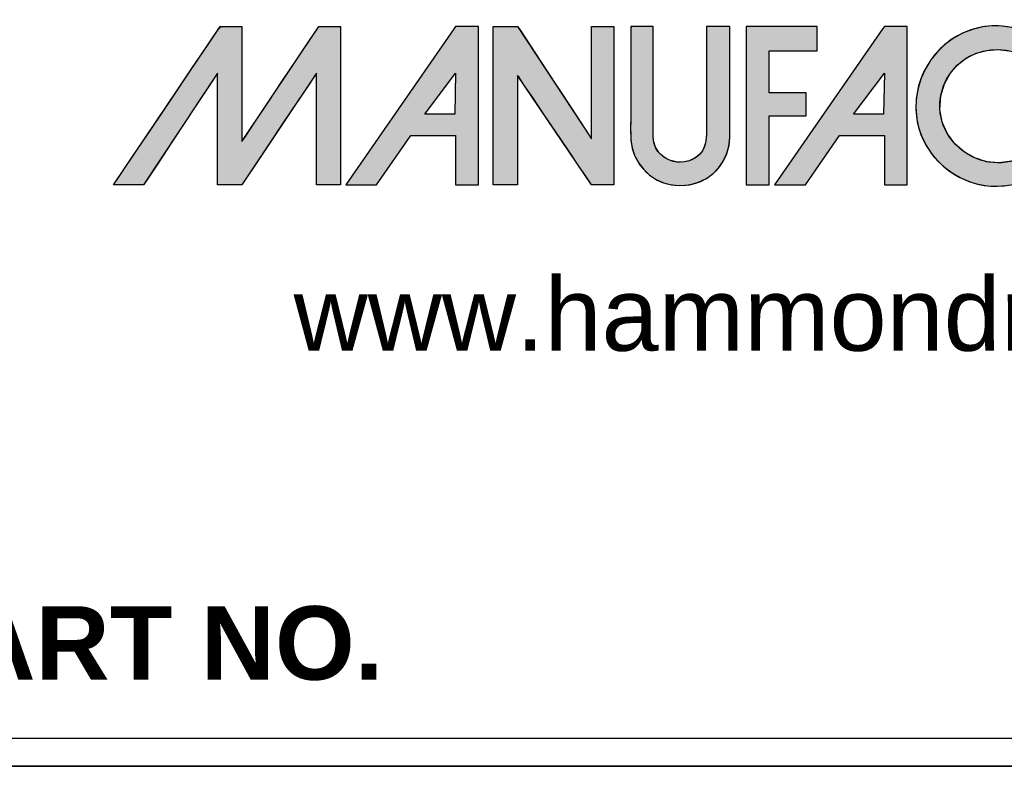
# Model space of a CAD drawing. Header units: inches. Extents: x 0 to 52.8, y -0.2 to 39.5.
# Tile 3 of 11: x 42.8 to 48.1, y -0.2 to 3.9. Entities that reach past the tile are written whole.
import ezdxf

# ---------------------------------------------------------------- set-up
doc = ezdxf.new("R2010")
doc.units = ezdxf.units.IN
doc.header["$MEASUREMENT"] = 0
doc.layers.add('Default', color=7, linetype='Continuous')

# ---------------------------------------------------------------- blocks, each defined once
blk = doc.blocks.new('block_2')
at = {"layer": 'Default', "linetype": 'Continuous'}
for points in [[(-0.8327, 0.0667), (-0.8327, 0.0841), (-0.8327, 0.1076), (-0.8327, 0.1345), (-0.8327, 0.1621), (-0.8327, 0.1875), (-0.8327, 0.2079), (-0.8327, 0.2206), (-0.8328, 0.2234), (-0.8344, 0.2234), (-0.8377, 0.2234), (-0.8421, 0.2234), (-0.8471, 0.2234), (-0.8522, 0.2234), (-0.857, 0.2234), (-0.8609, 0.2234), (-0.8647, 0.2195), (-0.8786, 0.1989), (-0.901, 0.1657), (-0.9282, 0.1254), (-0.9562, 0.0838), (-0.9813, 0.0466), (-0.9996, 0.0194), (-1.0073, 0.008), (-1.0057, 0.0079), (-1.0009, 0.0079), (-0.9941, 0.0079), (-0.9863, 0.0079), (-0.9785, 0.0079), (-0.9719, 0.0079), (-0.9676, 0.0079), (-0.9662, 0.0083), (-0.9595, 0.0184), (-0.9459, 0.0389), (-0.9281, 0.0659), (-0.9086, 0.0953), (-0.8901, 0.1233), (-0.8753, 0.1456), (-0.8668, 0.1584), (-0.8657, 0.1579), (-0.8657, 0.1442), (-0.8657, 0.1213), (-0.8657, 0.0931), (-0.8657, 0.0637), (-0.8657, 0.037), (-0.8657, 0.0172), (-0.8657, 0.0081), (-0.8646, 0.0079), (-0.8609, 0.0079), (-0.8555, 0.0079), (-0.8492, 0.0079), (-0.8429, 0.0079), (-0.8375, 0.0079), (-0.8338, 0.0079), (-0.8326, 0.0081), (-0.8265, 0.0172), (-0.8132, 0.037), (-0.7954, 0.0637), (-0.7758, 0.0931), (-0.7569, 0.1213), (-0.7416, 0.1442), (-0.7324, 0.1579), (-0.731, 0.1584), (-0.731, 0.1456), (-0.731, 0.1233), (-0.731, 0.0953), (-0.731, 0.0659), (-0.731, 0.0389), (-0.731, 0.0184), (-0.731, 0.0083), (-0.7301, 0.0079), (-0.7266, 0.0079), (-0.7214, 0.0079), (-0.7152, 0.0079), (-0.709, 0.0079), (-0.7035, 0.0079), (-0.6998, 0.0079), (-0.6985, 0.008), (-0.6985, 0.0194), (-0.6985, 0.0466), (-0.6985, 0.0838), (-0.6985, 0.1254), (-0.6985, 0.1657), (-0.6985, 0.1989), (-0.6985, 0.2195), (-0.6987, 0.2234), (-0.701, 0.2234), (-0.7052, 0.2234), (-0.7105, 0.2234), (-0.7162, 0.2234), (-0.7215, 0.2234), (-0.7256, 0.2234), (-0.7277, 0.2234), (-0.7302, 0.2199), (-0.7408, 0.204), (-0.7574, 0.1793), (-0.7771, 0.1498), (-0.7973, 0.1196), (-0.8151, 0.093), (-0.8278, 0.0739)], [(-0.4903, 0.2235), (-0.4903, 0.2089), (-0.4903, 0.1943), (-0.4903, 0.1798), (-0.4903, 0.1652), (-0.4903, 0.1506), (-0.4903, 0.1361), (-0.4903, 0.1215), (-0.4903, 0.1069), (-0.4903, 0.0924), (-0.4903, 0.0828), (-0.4903, 0.0721), (-0.4903, 0.0602), (-0.4903, 0.048), (-0.4903, 0.0362), (-0.4903, 0.0256), (-0.4903, 0.0168), (-0.4903, 0.0107), (-0.4903, 0.008), (-0.4895, 0.0079), (-0.4868, 0.0079), (-0.4827, 0.0079), (-0.4777, 0.0079), (-0.4723, 0.0079), (-0.467, 0.0079), (-0.4624, 0.0079), (-0.459, 0.0079), (-0.4573, 0.0079), (-0.4572, 0.0106), (-0.4572, 0.022), (-0.4572, 0.0401), (-0.4572, 0.0625), (-0.4572, 0.0869), (-0.4572, 0.1108), (-0.4572, 0.1319), (-0.4572, 0.1478), (-0.4572, 0.1562), (-0.4558, 0.1548), (-0.4486, 0.1441), (-0.4367, 0.1266), (-0.4218, 0.1044), (-0.4054, 0.0802), (-0.3891, 0.0561), (-0.3746, 0.0346), (-0.3635, 0.0182), (-0.3573, 0.009), (-0.3562, 0.0079), (-0.3542, 0.0079), (-0.3507, 0.0079), (-0.3463, 0.0079), (-0.3414, 0.0079), (-0.3364, 0.0079), (-0.332, 0.0079), (-0.3285, 0.0079), (-0.3265, 0.0079), (-0.3262, 0.0095), (-0.3262, 0.0227), (-0.3262, 0.0466), (-0.3262, 0.0777), (-0.3262, 0.1125), (-0.3262, 0.1476), (-0.3262, 0.1796), (-0.3262, 0.205), (-0.3262, 0.2204), (-0.3263, 0.2235), (-0.328, 0.2235), (-0.3313, 0.2235), (-0.3356, 0.2235), (-0.3404, 0.2235), (-0.3454, 0.2235), (-0.35, 0.2235), (-0.3537, 0.2235), (-0.356, 0.2235), (-0.3566, 0.2231), (-0.3566, 0.2153), (-0.3566, 0.1995), (-0.3566, 0.1782), (-0.3566, 0.1538), (-0.3566, 0.1287), (-0.3566, 0.1054), (-0.3566, 0.0863), (-0.3566, 0.0739), (-0.3567, 0.0705), (-0.3612, 0.0774), (-0.3712, 0.0926), (-0.3849, 0.1135), (-0.4009, 0.1377), (-0.4174, 0.1629), (-0.4329, 0.1865), (-0.4458, 0.206), (-0.4544, 0.2192), (-0.4572, 0.2235), (-0.4585, 0.2235), (-0.4617, 0.2235), (-0.4661, 0.2235), (-0.4713, 0.2235), (-0.4767, 0.2235), (-0.4819, 0.2235), (-0.4862, 0.2235), (-0.4892, 0.2235)], [(-0.2365, 0.0069), (-0.2231, 0.0081), (-0.211, 0.0113), (-0.2002, 0.0165), (-0.1909, 0.0233), (-0.1831, 0.0315), (-0.1769, 0.0407), (-0.1723, 0.0508), (-0.1694, 0.0615), (-0.1683, 0.0725), (-0.1683, 0.0777), (-0.1683, 0.0905), (-0.1683, 0.1097), (-0.1683, 0.1328), (-0.1683, 0.1575), (-0.1683, 0.1812), (-0.1683, 0.2017), (-0.1683, 0.2165), (-0.1683, 0.2233), (-0.169, 0.2235), (-0.1716, 0.2235), (-0.1756, 0.2235), (-0.1805, 0.2235), (-0.1857, 0.2235), (-0.1908, 0.2235), (-0.1953, 0.2235), (-0.1986, 0.2235), (-0.2002, 0.2235), (-0.2003, 0.2135), (-0.2003, 0.1998), (-0.2003, 0.186), (-0.2003, 0.1723), (-0.2003, 0.1586), (-0.2003, 0.1448), (-0.2003, 0.1311), (-0.2003, 0.1174), (-0.2003, 0.1037), (-0.2002, 0.0951), (-0.2001, 0.0892), (-0.2, 0.0831), (-0.2, 0.0771), (-0.2005, 0.071), (-0.2014, 0.0652), (-0.2031, 0.0596), (-0.2056, 0.0544), (-0.2091, 0.0498), (-0.2153, 0.0446), (-0.2237, 0.0406), (-0.2326, 0.0388), (-0.2416, 0.0391), (-0.2503, 0.0415), (-0.2581, 0.0456), (-0.2647, 0.0516), (-0.2696, 0.0591), (-0.2723, 0.068), (-0.2727, 0.0746), (-0.2727, 0.0838), (-0.2727, 0.1004), (-0.2727, 0.122), (-0.2727, 0.1462), (-0.2727, 0.1707), (-0.2727, 0.1929), (-0.2727, 0.2106), (-0.2727, 0.2214), (-0.2728, 0.2235), (-0.2745, 0.2235), (-0.2778, 0.2235), (-0.2821, 0.2235), (-0.287, 0.2235), (-0.292, 0.2235), (-0.2965, 0.2235), (-0.3002, 0.2235), (-0.3026, 0.2235), (-0.3031, 0.2201), (-0.3031, 0.2078), (-0.3031, 0.1955), (-0.3031, 0.1831), (-0.3031, 0.1708), (-0.3031, 0.1585), (-0.3031, 0.1462), (-0.3031, 0.1339), (-0.3031, 0.1215), (-0.3031, 0.1106), (-0.3031, 0.106), (-0.3032, 0.1014), (-0.3033, 0.0968), (-0.3033, 0.0922), (-0.3034, 0.0876), (-0.3034, 0.083), (-0.3033, 0.0784), (-0.3032, 0.0738), (-0.3029, 0.0686), (-0.3011, 0.0573), (-0.2975, 0.0468), (-0.2923, 0.0372), (-0.2856, 0.0286), (-0.2777, 0.0212), (-0.2686, 0.0152), (-0.2586, 0.0107), (-0.2479, 0.0079)], [(-0.1463, 0.2235), (-0.1463, 0.2174), (-0.1463, 0.2011), (-0.1463, 0.1769), (-0.1463, 0.1476), (-0.1463, 0.1157), (-0.1463, 0.0838), (-0.1463, 0.0545), (-0.1463, 0.0304), (-0.1463, 0.014), (-0.1463, 0.0079), (-0.1454, 0.0079), (-0.143, 0.0079), (-0.1395, 0.0079), (-0.1352, 0.0079), (-0.1305, 0.0079), (-0.1259, 0.0079), (-0.1216, 0.0079), (-0.1181, 0.0079), (-0.1157, 0.0079), (-0.1148, 0.0079), (-0.1148, 0.0106), (-0.1148, 0.0177), (-0.1148, 0.0282), (-0.1148, 0.041), (-0.1148, 0.0549), (-0.1148, 0.0688), (-0.1148, 0.0815), (-0.1148, 0.092), (-0.1148, 0.0992), (-0.1148, 0.1018), (-0.1134, 0.1018), (-0.1096, 0.1018), (-0.1039, 0.1018), (-0.0971, 0.1018), (-0.0896, 0.1018), (-0.0822, 0.1018), (-0.0753, 0.1018), (-0.0697, 0.1018), (-0.0659, 0.1018), (-0.0645, 0.1018), (-0.0645, 0.1027), (-0.0645, 0.1051), (-0.0645, 0.1086), (-0.0645, 0.1129), (-0.0645, 0.1175), (-0.0645, 0.1222), (-0.0645, 0.1265), (-0.0645, 0.13), (-0.0645, 0.1324), (-0.0645, 0.1333), (-0.0659, 0.1333), (-0.0697, 0.1333), (-0.0753, 0.1333), (-0.0822, 0.1333), (-0.0896, 0.1333), (-0.0971, 0.1333), (-0.1039, 0.1333), (-0.1096, 0.1333), (-0.1134, 0.1333), (-0.1148, 0.1333), (-0.1148, 0.1349), (-0.1148, 0.1392), (-0.1148, 0.1456), (-0.1148, 0.1534), (-0.1148, 0.1618), (-0.1148, 0.1703), (-0.1148, 0.1781), (-0.1148, 0.1845), (-0.1148, 0.1888), (-0.1148, 0.1904), (-0.113, 0.1904), (-0.108, 0.1904), (-0.1006, 0.1904), (-0.0917, 0.1904), (-0.082, 0.1904), (-0.0723, 0.1904), (-0.0634, 0.1904), (-0.0561, 0.1904), (-0.0511, 0.1904), (-0.0493, 0.1904), (-0.0493, 0.1913), (-0.0493, 0.1939), (-0.0493, 0.1976), (-0.0493, 0.202), (-0.0493, 0.2069), (-0.0493, 0.2118), (-0.0493, 0.2163), (-0.0493, 0.22), (-0.0493, 0.2225), (-0.0493, 0.2234), (-0.0513, 0.2234), (-0.057, 0.2235), (-0.0656, 0.2235), (-0.0763, 0.2235), (-0.0886, 0.2235), (-0.1015, 0.2235), (-0.1145, 0.2235), (-0.1268, 0.2235), (-0.1376, 0.2235)], [(0.2468, 0.0581), (0.2314, 0.0469), (0.215, 0.0402), (0.1981, 0.0379), (0.1813, 0.0394), (0.1653, 0.0445), (0.1507, 0.0528), (0.138, 0.0639), (0.1278, 0.0774), (0.1209, 0.093), (0.1177, 0.1104), (0.1188, 0.1291), (0.1237, 0.1455), (0.1314, 0.1594), (0.1415, 0.1711), (0.1536, 0.1803), (0.1671, 0.187), (0.1816, 0.191), (0.1966, 0.1922), (0.2116, 0.1905), (0.2261, 0.1858), (0.2397, 0.1779), (0.2519, 0.1666), (0.2549, 0.1637), (0.257, 0.1637), (0.2604, 0.1637), (0.2647, 0.1637), (0.2697, 0.1637), (0.2749, 0.1637), (0.2801, 0.1637), (0.2848, 0.1637), (0.2888, 0.1637), (0.2916, 0.1637), (0.2931, 0.1637), (0.2888, 0.1716), (0.2812, 0.1826), (0.2724, 0.1924), (0.2625, 0.201), (0.2517, 0.2084), (0.2402, 0.2144), (0.2279, 0.2191), (0.2153, 0.2223), (0.2022, 0.2241), (0.189, 0.2242), (0.1757, 0.2228), (0.1619, 0.2195), (0.1484, 0.2142), (0.1359, 0.2073), (0.1245, 0.1988), (0.1143, 0.189), (0.1054, 0.178), (0.098, 0.166), (0.0921, 0.1531), (0.0879, 0.1395), (0.0855, 0.1254), (0.085, 0.1109), (0.0863, 0.097), (0.0891, 0.0844), (0.0934, 0.0724), (0.0992, 0.0609), (0.1063, 0.0503), (0.1145, 0.0406), (0.1239, 0.0318), (0.1342, 0.0241), (0.1452, 0.0177), (0.157, 0.0125), (0.1694, 0.0089), (0.1823, 0.0067), (0.1955, 0.006), (0.2085, 0.0069), (0.2213, 0.0093), (0.2336, 0.0131), (0.2453, 0.0183), (0.2564, 0.0249), (0.2666, 0.0327), (0.2758, 0.0417), (0.284, 0.0518), (0.2908, 0.063), (0.2952, 0.0724), (0.294, 0.0724), (0.2915, 0.0724), (0.2879, 0.0724), (0.2836, 0.0724), (0.2788, 0.0724), (0.2739, 0.0724), (0.2693, 0.0724), (0.2651, 0.0724), (0.2618, 0.0724), (0.2597, 0.0724), (0.259, 0.0723), (0.258, 0.0709), (0.257, 0.0695), (0.256, 0.0681), (0.2549, 0.0668), (0.2538, 0.0655), (0.2527, 0.0642), (0.2516, 0.0629), (0.2504, 0.0617), (0.2493, 0.0605), (0.2481, 0.0593)]]:
    blk.add_hatch(color=7, dxfattribs=at).paths.add_polyline_path(points)
h = blk.add_hatch(color=7, dxfattribs=at)
h.paths.add_polyline_path([(-0.5436, 0.2206), (-0.6911, 0.0079), (-0.6492, 0.0079), (-0.6025, 0.0751), (-0.5417, 0.0751), (-0.5417, 0.0079), (-0.5107, 0.0079), (-0.5107, 0.2235), (-0.5417, 0.2235)])
h.paths.add_polyline_path([(-0.5836, 0.1039), (-0.5427, 0.1039), (-0.5417, 0.16)])
h = blk.add_hatch(color=7, dxfattribs=at)
h.paths.add_polyline_path([(0.042, 0.2235), (0.04, 0.2206), (-0.1075, 0.0079), (-0.0655, 0.0079), (-0.0189, 0.0751), (0.042, 0.0751), (0.042, 0.0079), (0.0729, 0.0079), (0.0729, 0.2235)])
h.paths.add_polyline_path([(0.0409, 0.1039), (0.042, 0.16), (0, 0.1039)])
at = {"layer": 'Default', "color": 7, "linetype": 'Continuous'}
for p, q in [((-0.5436, 0.2206), (-0.6911, 0.0079)), ((-0.5417, 0.2235), (-0.5436, 0.2206)), ((-0.5107, 0.2235), (-0.5417, 0.2235)), ((-0.5107, 0.0079), (-0.5107, 0.2235)), ((0.04, 0.2206), (-0.1075, 0.0079)), ((0.042, 0.2235), (0.04, 0.2206)), ((0.0729, 0.2235), (0.042, 0.2235)), ((0.0729, 0.0079), (0.0729, 0.2235)), ((-0.5836, 0.1039), (-0.5417, 0.16)), ((-0.5417, 0.16), (-0.5427, 0.1039)), ((0, 0.1039), (0.042, 0.16)), ((0.042, 0.16), (0.0409, 0.1039)), ((-0.5427, 0.1039), (-0.5836, 0.1039)), ((0.0409, 0.1039), (0, 0.1039)), ((-0.6492, 0.0079), (-0.6025, 0.0751)), ((-0.6025, 0.0751), (-0.5417, 0.0751)), ((-0.5417, 0.0751), (-0.5417, 0.0079)), ((-0.0655, 0.0079), (-0.0189, 0.0751)), ((-0.0189, 0.0751), (0.042, 0.0751)), ((0.042, 0.0751), (0.042, 0.0079)), ((-0.6911, 0.0079), (-0.6492, 0.0079)), ((-0.5417, 0.0079), (-0.5107, 0.0079)), ((-0.1075, 0.0079), (-0.0655, 0.0079)), ((0.042, 0.0079), (0.0729, 0.0079))]:
    blk.add_line(p, q, dxfattribs=at)
for points in [[(-0.8327, 0.0667), (-0.8278, 0.0739), (-0.8151, 0.093), (-0.7973, 0.1196), (-0.7771, 0.1498), (-0.7574, 0.1793), (-0.7408, 0.204), (-0.7302, 0.2199), (-0.7277, 0.2234), (-0.7256, 0.2234), (-0.7215, 0.2234), (-0.7162, 0.2234), (-0.7105, 0.2234), (-0.7052, 0.2234), (-0.701, 0.2234), (-0.6987, 0.2234), (-0.6985, 0.2195), (-0.6985, 0.1989), (-0.6985, 0.1657), (-0.6985, 0.1254), (-0.6985, 0.0838), (-0.6985, 0.0466), (-0.6985, 0.0194), (-0.6985, 0.008), (-0.6998, 0.0079), (-0.7035, 0.0079), (-0.709, 0.0079), (-0.7152, 0.0079), (-0.7214, 0.0079), (-0.7266, 0.0079), (-0.7301, 0.0079), (-0.731, 0.0083), (-0.731, 0.0184), (-0.731, 0.0389), (-0.731, 0.0659), (-0.731, 0.0953), (-0.731, 0.1233), (-0.731, 0.1456), (-0.731, 0.1584), (-0.7324, 0.1579), (-0.7416, 0.1442), (-0.7569, 0.1213), (-0.7758, 0.0931), (-0.7954, 0.0637), (-0.8132, 0.037), (-0.8265, 0.0172), (-0.8326, 0.0081), (-0.8338, 0.0079), (-0.8375, 0.0079), (-0.8429, 0.0079), (-0.8492, 0.0079), (-0.8555, 0.0079), (-0.8609, 0.0079), (-0.8646, 0.0079), (-0.8657, 0.0081), (-0.8657, 0.0172), (-0.8657, 0.037), (-0.8657, 0.0637), (-0.8657, 0.0931), (-0.8657, 0.1213), (-0.8657, 0.1442), (-0.8657, 0.1579), (-0.8668, 0.1584), (-0.8753, 0.1456), (-0.8901, 0.1233), (-0.9086, 0.0953), (-0.9281, 0.0659), (-0.9459, 0.0389), (-0.9595, 0.0184), (-0.9662, 0.0083), (-0.9676, 0.0079), (-0.9719, 0.0079), (-0.9785, 0.0079), (-0.9863, 0.0079), (-0.9941, 0.0079), (-1.0009, 0.0079), (-1.0057, 0.0079), (-1.0073, 0.008), (-0.9996, 0.0194), (-0.9813, 0.0466), (-0.9562, 0.0838), (-0.9282, 0.1254), (-0.901, 0.1657), (-0.8786, 0.1989), (-0.8647, 0.2195), (-0.8609, 0.2234), (-0.857, 0.2234), (-0.8522, 0.2234), (-0.8471, 0.2234), (-0.8421, 0.2234), (-0.8377, 0.2234), (-0.8344, 0.2234), (-0.8328, 0.2234), (-0.8327, 0.2206), (-0.8327, 0.2079), (-0.8327, 0.1875), (-0.8327, 0.1621), (-0.8327, 0.1345), (-0.8327, 0.1076), (-0.8327, 0.0841), (-0.8327, 0.0667)], [(-0.4903, 0.2235), (-0.4892, 0.2235), (-0.4862, 0.2235), (-0.4819, 0.2235), (-0.4767, 0.2235), (-0.4713, 0.2235), (-0.4661, 0.2235), (-0.4617, 0.2235), (-0.4585, 0.2235), (-0.4572, 0.2235), (-0.4544, 0.2192), (-0.4458, 0.206), (-0.4329, 0.1865), (-0.4174, 0.1629), (-0.4009, 0.1377), (-0.3849, 0.1135), (-0.3712, 0.0926), (-0.3612, 0.0774), (-0.3567, 0.0705), (-0.3566, 0.0739), (-0.3566, 0.0863), (-0.3566, 0.1054), (-0.3566, 0.1287), (-0.3566, 0.1538), (-0.3566, 0.1782), (-0.3566, 0.1995), (-0.3566, 0.2153), (-0.3566, 0.2231), (-0.356, 0.2235), (-0.3537, 0.2235), (-0.35, 0.2235), (-0.3454, 0.2235), (-0.3404, 0.2235), (-0.3356, 0.2235), (-0.3313, 0.2235), (-0.328, 0.2235), (-0.3263, 0.2235), (-0.3262, 0.2204), (-0.3262, 0.205), (-0.3262, 0.1796), (-0.3262, 0.1476), (-0.3262, 0.1125), (-0.3262, 0.0777), (-0.3262, 0.0466), (-0.3262, 0.0227), (-0.3262, 0.0095), (-0.3265, 0.0079), (-0.3285, 0.0079), (-0.332, 0.0079), (-0.3364, 0.0079), (-0.3414, 0.0079), (-0.3463, 0.0079), (-0.3507, 0.0079), (-0.3542, 0.0079), (-0.3562, 0.0079), (-0.3573, 0.009), (-0.3635, 0.0182), (-0.3746, 0.0346), (-0.3891, 0.0561), (-0.4054, 0.0802), (-0.4218, 0.1044), (-0.4367, 0.1266), (-0.4486, 0.1441), (-0.4558, 0.1548), (-0.4572, 0.1562), (-0.4572, 0.1478), (-0.4572, 0.1319), (-0.4572, 0.1108), (-0.4572, 0.0869), (-0.4572, 0.0625), (-0.4572, 0.0401), (-0.4572, 0.022), (-0.4572, 0.0106), (-0.4573, 0.0079), (-0.459, 0.0079), (-0.4624, 0.0079), (-0.467, 0.0079), (-0.4723, 0.0079), (-0.4777, 0.0079), (-0.4827, 0.0079), (-0.4868, 0.0079), (-0.4895, 0.0079), (-0.4903, 0.008), (-0.4903, 0.0107), (-0.4903, 0.0168), (-0.4903, 0.0256), (-0.4903, 0.0362), (-0.4903, 0.048), (-0.4903, 0.0602), (-0.4903, 0.0721), (-0.4903, 0.0828), (-0.4903, 0.0924), (-0.4903, 0.1069), (-0.4903, 0.1215), (-0.4903, 0.1361), (-0.4903, 0.1506), (-0.4903, 0.1652), (-0.4903, 0.1798), (-0.4903, 0.1943), (-0.4903, 0.2089), (-0.4903, 0.2235)], [(-0.2365, 0.0069), (-0.2231, 0.0081), (-0.211, 0.0113), (-0.2002, 0.0165), (-0.1909, 0.0233), (-0.1831, 0.0315), (-0.1769, 0.0407), (-0.1723, 0.0508), (-0.1694, 0.0615), (-0.1683, 0.0725), (-0.1683, 0.0777), (-0.1683, 0.0905), (-0.1683, 0.1097), (-0.1683, 0.1328), (-0.1683, 0.1575), (-0.1683, 0.1812), (-0.1683, 0.2017), (-0.1683, 0.2165), (-0.1683, 0.2233), (-0.169, 0.2235), (-0.1716, 0.2235), (-0.1756, 0.2235), (-0.1805, 0.2235), (-0.1857, 0.2235), (-0.1908, 0.2235), (-0.1953, 0.2235), (-0.1986, 0.2235), (-0.2002, 0.2235), (-0.2003, 0.2135), (-0.2003, 0.1998), (-0.2003, 0.186), (-0.2003, 0.1723), (-0.2003, 0.1586), (-0.2003, 0.1448), (-0.2003, 0.1311), (-0.2003, 0.1174), (-0.2003, 0.1037), (-0.2002, 0.0951), (-0.2001, 0.0892), (-0.2, 0.0831), (-0.2, 0.0771), (-0.2005, 0.071), (-0.2014, 0.0652), (-0.2031, 0.0596), (-0.2056, 0.0544), (-0.2091, 0.0498), (-0.2153, 0.0446), (-0.2237, 0.0406), (-0.2326, 0.0388), (-0.2416, 0.0391), (-0.2503, 0.0415), (-0.2581, 0.0456), (-0.2647, 0.0516), (-0.2696, 0.0591), (-0.2723, 0.068), (-0.2727, 0.0746), (-0.2727, 0.0838), (-0.2727, 0.1004), (-0.2727, 0.122), (-0.2727, 0.1462), (-0.2727, 0.1707), (-0.2727, 0.1929), (-0.2727, 0.2106), (-0.2727, 0.2214), (-0.2728, 0.2235), (-0.2745, 0.2235), (-0.2778, 0.2235), (-0.2821, 0.2235), (-0.287, 0.2235), (-0.292, 0.2235), (-0.2965, 0.2235), (-0.3002, 0.2235), (-0.3026, 0.2235), (-0.3031, 0.2201), (-0.3031, 0.2078), (-0.3031, 0.1955), (-0.3031, 0.1831), (-0.3031, 0.1708), (-0.3031, 0.1585), (-0.3031, 0.1462), (-0.3031, 0.1339), (-0.3031, 0.1215), (-0.3031, 0.1106), (-0.3031, 0.106), (-0.3032, 0.1014), (-0.3033, 0.0968), (-0.3033, 0.0922), (-0.3034, 0.0876), (-0.3034, 0.083), (-0.3033, 0.0784), (-0.3032, 0.0738), (-0.3029, 0.0686), (-0.3011, 0.0573), (-0.2975, 0.0468), (-0.2923, 0.0372), (-0.2856, 0.0286), (-0.2777, 0.0212), (-0.2686, 0.0152), (-0.2586, 0.0107), (-0.2479, 0.0079), (-0.2365, 0.0069)], [(-0.1463, 0.2235), (-0.1463, 0.2174), (-0.1463, 0.2011), (-0.1463, 0.1769), (-0.1463, 0.1476), (-0.1463, 0.1157), (-0.1463, 0.0838), (-0.1463, 0.0545), (-0.1463, 0.0304), (-0.1463, 0.014), (-0.1463, 0.0079), (-0.1454, 0.0079), (-0.143, 0.0079), (-0.1395, 0.0079), (-0.1352, 0.0079), (-0.1305, 0.0079), (-0.1259, 0.0079), (-0.1216, 0.0079), (-0.1181, 0.0079), (-0.1157, 0.0079), (-0.1148, 0.0079), (-0.1148, 0.0106), (-0.1148, 0.0177), (-0.1148, 0.0282), (-0.1148, 0.041), (-0.1148, 0.0549), (-0.1148, 0.0688), (-0.1148, 0.0815), (-0.1148, 0.092), (-0.1148, 0.0992), (-0.1148, 0.1018), (-0.1134, 0.1018), (-0.1096, 0.1018), (-0.1039, 0.1018), (-0.0971, 0.1018), (-0.0896, 0.1018), (-0.0822, 0.1018), (-0.0753, 0.1018), (-0.0697, 0.1018), (-0.0659, 0.1018), (-0.0645, 0.1018), (-0.0645, 0.1027), (-0.0645, 0.1051), (-0.0645, 0.1086), (-0.0645, 0.1129), (-0.0645, 0.1175), (-0.0645, 0.1222), (-0.0645, 0.1265), (-0.0645, 0.13), (-0.0645, 0.1324), (-0.0645, 0.1333), (-0.0659, 0.1333), (-0.0697, 0.1333), (-0.0753, 0.1333), (-0.0822, 0.1333), (-0.0896, 0.1333), (-0.0971, 0.1333), (-0.1039, 0.1333), (-0.1096, 0.1333), (-0.1134, 0.1333), (-0.1148, 0.1333), (-0.1148, 0.1349), (-0.1148, 0.1392), (-0.1148, 0.1456), (-0.1148, 0.1534), (-0.1148, 0.1618), (-0.1148, 0.1703), (-0.1148, 0.1781), (-0.1148, 0.1845), (-0.1148, 0.1888), (-0.1148, 0.1904), (-0.113, 0.1904), (-0.108, 0.1904), (-0.1006, 0.1904), (-0.0917, 0.1904), (-0.082, 0.1904), (-0.0723, 0.1904), (-0.0634, 0.1904), (-0.0561, 0.1904), (-0.0511, 0.1904), (-0.0493, 0.1904), (-0.0493, 0.1913), (-0.0493, 0.1939), (-0.0493, 0.1976), (-0.0493, 0.202), (-0.0493, 0.2069), (-0.0493, 0.2118), (-0.0493, 0.2163), (-0.0493, 0.22), (-0.0493, 0.2225), (-0.0493, 0.2234), (-0.0513, 0.2234), (-0.057, 0.2235), (-0.0656, 0.2235), (-0.0763, 0.2235), (-0.0886, 0.2235), (-0.1015, 0.2235), (-0.1145, 0.2235), (-0.1268, 0.2235), (-0.1376, 0.2235), (-0.1463, 0.2235)]]:
    blk.add_lwpolyline(points, close=True, dxfattribs=at)
at = {"layer": 'Default', "color": 7, "linetype": 'Continuous', "const_width": 0.00035}
for points in [[(0.042, 0.2235), (0.04, 0.2206), (-0.1075, 0.0079), (-0.0655, 0.0079), (-0.0189, 0.0751), (0.042, 0.0751), (0.042, 0.0079), (0.0729, 0.0079), (0.0729, 0.2235), (0.042, 0.2235)], [(0.0409, 0.1039), (0, 0.1039), (0.042, 0.16), (0.0409, 0.1039)]]:
    blk.add_lwpolyline(points, close=True, dxfattribs=at)
at = {"layer": 'Default', "color": 7, "linetype": 'Continuous'}
for points in [[(0.215, 0.0402), (0.1981, 0.0379), (0.1813, 0.0394), (0.1653, 0.0445), (0.1507, 0.0528), (0.138, 0.0639), (0.1278, 0.0774), (0.1209, 0.093), (0.1177, 0.1104), (0.1188, 0.1291), (0.1237, 0.1455), (0.1314, 0.1594), (0.1415, 0.1711), (0.1536, 0.1803), (0.1671, 0.187), (0.1816, 0.191), (0.1966, 0.1922), (0.2116, 0.1905)], [(0.2153, 0.2223), (0.2022, 0.2241), (0.189, 0.2242), (0.1757, 0.2228), (0.1619, 0.2195), (0.1484, 0.2142), (0.1359, 0.2073), (0.1245, 0.1988), (0.1143, 0.189), (0.1054, 0.178), (0.098, 0.166), (0.0921, 0.1531), (0.0879, 0.1395), (0.0855, 0.1254), (0.085, 0.1109), (0.0863, 0.097), (0.0891, 0.0844), (0.0934, 0.0724), (0.0992, 0.0609), (0.1063, 0.0503), (0.1145, 0.0406), (0.1239, 0.0318), (0.1342, 0.0241), (0.1452, 0.0177), (0.157, 0.0125), (0.1694, 0.0089), (0.1823, 0.0067), (0.1955, 0.006), (0.2085, 0.0069)]]:
    blk.add_lwpolyline(points, dxfattribs=at)
for points, knots in [([(0.2932, 0.1637), (0.2708, 0.2089), (0.2188, 0.2328), (0.1698, 0.2216), (0.1162, 0.2094), (0.0797, 0.1572), (0.0856, 0.1028), (0.09, 0.0545), (0.1303, 0.0142), (0.1778, 0.0072), (0.2269, -0.0003), (0.2763, 0.0261), (0.2953, 0.0724)], [0, 0, 0, 0, 0.25, 0.25, 0.25, 0.5, 0.5, 0.5, 0.75, 0.75, 0.75, 1, 1, 1, 1]), ([(-0.4903, 0.0079), (-0.4903, 0.0079), (-0.4903, 0.0669), (-0.4903, 0.091), (-0.4903, 0.1352), (-0.4903, 0.1793), (-0.4903, 0.2235)], [0, 0, 0, 0, 0.5, 0.5, 0.5, 1, 1, 1, 1]), ([(-0.3031, 0.2235), (-0.3031, 0.1861), (-0.3031, 0.1488), (-0.3031, 0.1115), (-0.3031, 0.0976), (-0.3038, 0.0835), (-0.303, 0.0696), (-0.3009, 0.0344), (-0.2717, 0.0069), (-0.2365, 0.0069)], [0, 0, 0, 0, 0.333333, 0.333333, 0.333333, 0.666667, 0.666667, 0.666667, 1, 1, 1, 1]), ([(-0.2003, 0.2235), (-0.2003, 0.1819), (-0.2003, 0.1403), (-0.2003, 0.0987), (-0.2003, 0.0818), (-0.197, 0.0603), (-0.2111, 0.0478), (-0.2335, 0.028), (-0.2727, 0.0421), (-0.2727, 0.0735)], [0, 0, 0, 0, 0.333333, 0.333333, 0.333333, 0.666667, 0.666667, 0.666667, 1, 1, 1, 1]), ([(0.2468, 0.0581), (0.1926, 0.0074), (0.104, 0.0594), (0.1193, 0.1313), (0.1325, 0.1939), (0.2141, 0.2144), (0.2543, 0.1637)], [0, 0, 0, 0, 0.5, 0.5, 0.5, 1, 1, 1, 1])]:
    blk.add_open_spline(points, degree=3, knots=knots, dxfattribs=at)
for points in [[(-1.0073, 0.0079), (-1.0073, 0.0079), (-0.8621, 0.2234), (-0.8621, 0.2234)], [(-0.8621, 0.2234), (-0.855, 0.2234), (-0.8327, 0.2234), (-0.8327, 0.2234)], [(-0.8327, 0.0667), (-0.8327, 0.0667), (-0.7278, 0.2234), (-0.7278, 0.2234)], [(-0.8327, 0.2234), (-0.8327, 0.2234), (-0.8327, 0.1009), (-0.8327, 0.0667)], [(-0.7278, 0.2234), (-0.7278, 0.2234), (-0.6985, 0.2234), (-0.6985, 0.2234)], [(-0.6985, 0.2234), (-0.6985, 0.2234), (-0.6985, 0.0079), (-0.6985, 0.0079)], [(-0.4903, 0.2235), (-0.4903, 0.2235), (-0.4572, 0.2235), (-0.4572, 0.2235)], [(-0.4572, 0.2235), (-0.4572, 0.2235), (-0.3566, 0.0704), (-0.3566, 0.0704)], [(-0.3566, 0.0704), (-0.3566, 0.0704), (-0.3566, 0.2235), (-0.3566, 0.2235)], [(-0.3566, 0.2235), (-0.3566, 0.2235), (-0.3262, 0.2235), (-0.3262, 0.2235)], [(-0.3262, 0.2235), (-0.3262, 0.2235), (-0.3262, 0.0079), (-0.3262, 0.0079)], [(-0.2727, 0.2235), (-0.2727, 0.2235), (-0.3031, 0.2235), (-0.3031, 0.2235)], [(-0.2727, 0.0735), (-0.2727, 0.0735), (-0.2727, 0.2235), (-0.2727, 0.2235)], [(-0.1683, 0.2235), (-0.1683, 0.2235), (-0.2003, 0.2235), (-0.2003, 0.2235)], [(-0.1683, 0.0735), (-0.1683, 0.0735), (-0.1683, 0.2235), (-0.1683, 0.2235)], [(-0.1463, 0.2235), (-0.1463, 0.2235), (-0.1463, 0.0079), (-0.1463, 0.0079)], [(-0.0493, 0.2234), (-0.0493, 0.2234), (-0.1217, 0.2235), (-0.1463, 0.2235)], [(-0.0493, 0.1904), (-0.0493, 0.1904), (-0.0493, 0.2234), (-0.0493, 0.2234)], [(-0.1148, 0.1333), (-0.1148, 0.1333), (-0.1148, 0.1904), (-0.1148, 0.1904)], [(-0.1148, 0.1904), (-0.1148, 0.1904), (-0.0493, 0.1904), (-0.0493, 0.1904)], [(-0.8657, 0.16), (-0.8657, 0.16), (-0.9664, 0.0079), (-0.9664, 0.0079)], [(-0.8657, 0.0079), (-0.8657, 0.0079), (-0.8657, 0.16), (-0.8657, 0.16)], [(-0.731, 0.16), (-0.731, 0.16), (-0.8327, 0.0079), (-0.8327, 0.0079)], [(-0.731, 0.0079), (-0.731, 0.0079), (-0.731, 0.16), (-0.731, 0.16)], [(-0.3566, 0.0079), (-0.3566, 0.0079), (-0.4572, 0.1569), (-0.4572, 0.1569)], [(-0.4572, 0.1569), (-0.4572, 0.1569), (-0.4572, 0.0079), (-0.4572, 0.0079)], [(-0.0645, 0.1333), (-0.0645, 0.1333), (-0.1148, 0.1333), (-0.1148, 0.1333)], [(-0.0645, 0.1018), (-0.0645, 0.1018), (-0.0645, 0.1333), (-0.0645, 0.1333)], [(-0.1148, 0.0079), (-0.1148, 0.0079), (-0.1148, 0.1018), (-0.1148, 0.1018)], [(-0.1148, 0.1018), (-0.1148, 0.1018), (-0.0645, 0.1018), (-0.0645, 0.1018)], [(-0.2365, 0.0069), (-0.194, 0.0069), (-0.1683, 0.0399), (-0.1683, 0.0735)], [(-0.9664, 0.0079), (-0.9664, 0.0079), (-1.0073, 0.0079), (-1.0073, 0.0079)], [(-0.8327, 0.0079), (-0.8327, 0.0079), (-0.8657, 0.0079), (-0.8657, 0.0079)], [(-0.6985, 0.0079), (-0.6985, 0.0079), (-0.731, 0.0079), (-0.731, 0.0079)], [(-0.4572, 0.0079), (-0.4572, 0.0079), (-0.4903, 0.0079), (-0.4903, 0.0079)], [(-0.3262, 0.0079), (-0.3262, 0.0079), (-0.3566, 0.0079), (-0.3566, 0.0079)], [(-0.1463, 0.0079), (-0.1463, 0.0079), (-0.1148, 0.0079), (-0.1148, 0.0079)]]:
    blk.add_open_spline(points, degree=3, dxfattribs=at)
blk = doc.blocks.new('Block1')
at = {"layer": 'Default', "color": 7}
blk.add_blockref('block_2', (2.0929, 0.6996), dxfattribs=at)
blk = doc.blocks.new('Block13')
at = {"layer": 'Default', "color": 7, "linetype": 'Continuous'}
blk.add_line((3.5155, 0), (0, 0), dxfattribs=at)
at = {"layer": 'Default', "color": 7}
blk.add_blockref('Block1', (0.0371, 0.0841), dxfattribs=at)
at = {"layer": 'Default', "char_height": 0.1, "attachment_point": 1}
for s, insert, width in [('{\\fArial|b0||i0||c0|p34;\\C7;\\H0.1;\\W1.;www.hammondmfg.com}', (1.3679, 0.6657), 1.572281), ('{\\fArial|b1||i0||c0|p34;\\C7;\\H0.1;\\W1.;PART NO. \\P}', (0.8225, 0.2179), 0.655523)]:
    blk.add_mtext(s, dxfattribs=dict(at, insert=insert, width=width))
blk = doc.blocks.new('Block11')
at = {"layer": 'Default', "color": 7}
blk.add_blockref('Block13', (0, 0), dxfattribs=at)
blk = doc.blocks.new('Block10')
at = {"layer": 'Default', "color": 7}
blk.add_blockref('Block11', (0, 0), dxfattribs=at)
blk = doc.blocks.new('Block2')
at = {"layer": 'Default', "color": 7, "linetype": 'Continuous'}
blk.add_line((-52.744, 0), (-0.012, 0), dxfattribs=at)
at = {"layer": 'Default', "color": 7, "xscale": 15, "yscale": 15, "zscale": 15}
blk.add_blockref('Block10', (-52.744, 0), dxfattribs=at)
blk = doc.blocks.new('Block222')
at = {"layer": 'Default', "color": 7}
blk.add_blockref('Block2', (106.578, -49.503), dxfattribs=at)

msp = doc.modelspace()

# ---------------------------------------------------------------- linework, layer by layer
at = {"layer": 'Default', "color": 7, "linetype": 'Continuous'}
msp.add_line((0, 0), (52.8448, 0), dxfattribs=at)

# ---------------------------------------------------------------- block references
at = {"layer": 'Default', "color": 7, "xscale": 0.2640676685, "yscale": 0.2640676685, "zscale": 0.2640676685}
msp.add_blockref('Block222', (24.6732, 12.9207), dxfattribs=at)

doc.saveas('drawing.dxf')
